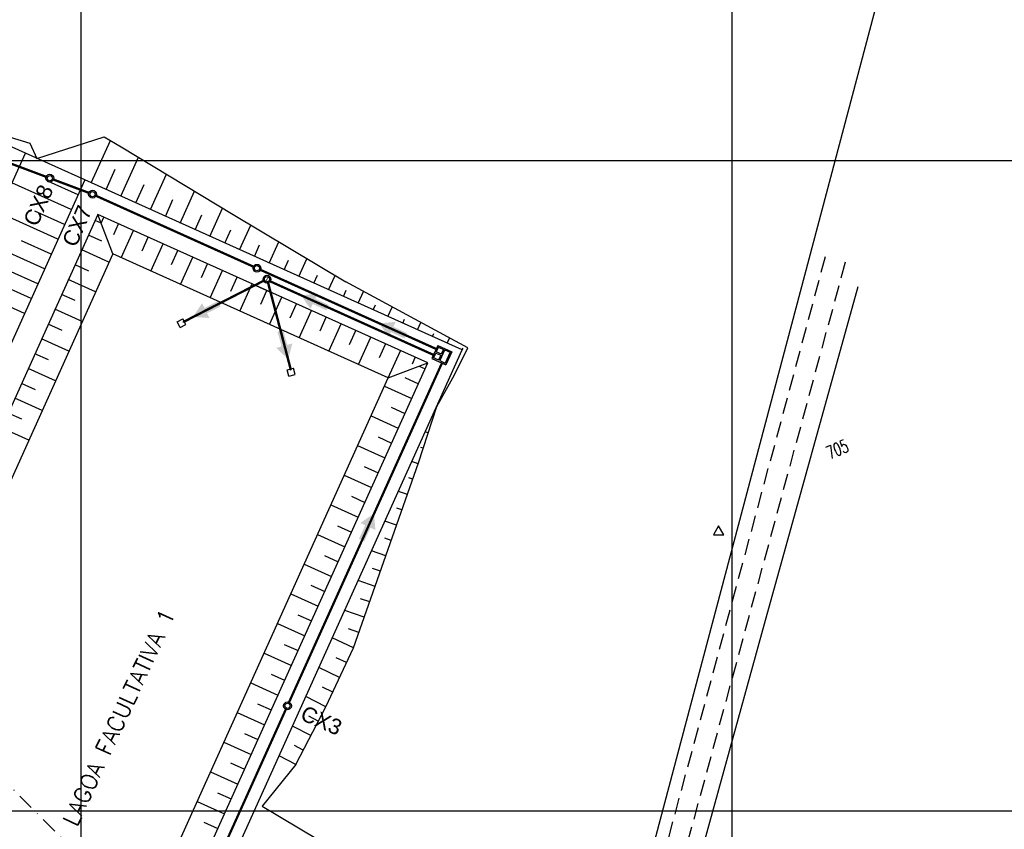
# Model space of a CAD drawing. Header units: millimetres. Extents: x 196436 to 199900, y 8705373 to 8708636.
# Tile 89 of 92: x 199491 to 199642, y 8707697 to 8707822. Entities that reach past the tile are written whole.
import ezdxf
from ezdxf.enums import TextEntityAlignment as Align

# ---------------------------------------------------------------- set-up
doc = ezdxf.new("R2010")
doc.units = ezdxf.units.MM
doc.header["$LTSCALE"] = 5
for name, pattern in [('CENTRO', [2, 1.25, -0.25, 0.25, -0.25]), ('CONTINUO', [0]), ('DASHDOT', [1, 0.5, -0.25, 0, -0.25]), ('DASHED', [0.75, 0.5, -0.25])]:
    doc.linetypes.add(name, pattern=pattern)
for name, color, linetype in [('AR-EIXOS', 9, 'DASHDOT'), ('AR-TUBULAÇÃO', 2, 'Continuous'), ('CAIXA', 7, 'Continuous'), ('CERCA', 3, 'CERCA_LINE'), ('ESTRADA_BARRO', 9, 'DASHED'), ('LAGOA', 3, 'Continuous'), ('LAGOAS', 6, 'Continuous'), ('LINHA_TRANS', 4, 'DASHDOT'), ('MALHA', 9, 'Continuous'), ('OFFSET', 7, 'Continuous'), ('REDE', 22, 'Continuous'), ('TER-BERMA', 4, 'Continuous'), ('TER-OFFSET', 3, 'Continuous'), ('TER-OFFSET-LINHA', 7, 'Continuous'), ('TEXTO$CURVA', 2, 'Continuous'), ('TXT_COORD', 3, 'Continuous')]:
    doc.layers.add(name, color=color, linetype=linetype)
doc.layers.add('TEXTO3', color=4, linetype='Continuous', lineweight=18)
doc.styles.add('GEOSIS', font='ROMANS.SHX')
doc.styles.add('NARROW', font='ARIALN.TTF')
doc.styles.add('ROMANS', font='romans.shx', dxfattribs={"width": 0.85})
doc.linetypes.add('CERCA_LINE', pattern='A,0.5,-0.2,["X",Standard,S=0.1,R=0,X=-0.1,Y=-0.05],-0.25', length=0.95)

# ---------------------------------------------------------------- blocks, each defined once
blk = doc.blocks.new('A$C0C100BE6')
blk.add_hatch(color=7).paths.add_polyline_path([(0.772, 0.604), (0.956, 0.808), (1.217, 0), (0.387, 0.178), (0.571, 0.381), (0, 0.898), (0.201, 1.12)])
blk = doc.blocks.new('A$C62E05889')
for p, q in [((11.34, 9.91), (10.56, 9.28)), ((10.81, 8.97), (10.56, 9.28)), ((11.97, 9.13), (11.19, 8.5)), ((11.97, 9.13), (11.34, 9.91)), ((11.19, 8.5), (10.94, 8.82)), ((10.81, -9.05), (10.56, -9.36)), ((11.19, -8.58), (10.94, -8.89)), ((11.97, -9.2), (11.19, -8.58)), ((11.34, -9.99), (10.56, -9.36)), ((11.97, -9.2), (11.34, -9.99))]:
    blk.add_line(p, q)
at = {"color": 9}
blk.add_line((1.34, -1.2), (1.34, 1.13), dxfattribs=at)
at = {"color": 3}
for radius in [0.6, 0.6, 0.4, 0.4]:
    blk.add_circle((-0.26, -0.04), radius, dxfattribs=at)
at = {"layer": 'AR-EIXOS', "color": 9, "linetype": 'CENTRO', "lineweight": 20, "ltscale": 0.005}
for p, q in [((0.04, 0.22), (10.97, 8.97)), ((0.04, -0.3), (10.97, -9.05))]:
    blk.add_line(p, q, dxfattribs=at)
at = {"layer": 'AR-EIXOS', "color": 9, "linetype": 'DASHDOT', "lineweight": 20, "ltscale": 0.005}
blk.add_lwpolyline([(-0.66, -0.04), (0.14, -0.04)], dxfattribs=at)
blk.add_lwpolyline([(-0.66, -0.04), (0.14, -0.04)], dxfattribs=at)
at = {"layer": 'AR-TUBULAÇÃO', "color": 7}
for p, q in [((-0.03, 0.29), (10.91, 9.05)), ((0.1, 0.14), (11.03, 8.89)), ((11.03, 8.89), (10.91, 9.05)), ((-0.03, -0.36), (10.91, -9.13)), ((0.1, -0.21), (11.03, -8.97)), ((11.03, -8.97), (10.91, -9.13))]:
    blk.add_line(p, q, dxfattribs=at)

msp = doc.modelspace()

# ---------------------------------------------------------------- linework, layer by layer
at = {"color": 7}
for p, q in [((199554.84, 8707771.565, 1), (199553.936, 8707769.559, 1)), ((199554.94, 8707771.3, 1), (199554.611, 8707770.571, 1)), ((199555.387, 8707770.222, 1), (199554.611, 8707770.571, 1)), ((199554.84, 8707771.565, 1), (199556.983, 8707770.601, 1)), ((199554.94, 8707771.3, 1), (199555.715, 8707770.952, 1)), ((199555.448, 8707770.359, 1), (199555.653, 8707770.815, 1)), ((199555.517, 8707770.328, 1), (199555.722, 8707770.784, 1)), ((199555.748, 8707770.805, 1), (199555.518, 8707770.295, 1)), ((199555.536, 8707770.286, 1), (199555.766, 8707770.797, 1)), ((199555.767, 8707770.764, 1), (199555.562, 8707770.308, 1)), ((199555.836, 8707770.733, 1), (199555.631, 8707770.277, 1)), ((199555.715, 8707770.952, 1), (199555.653, 8707770.815, 1)), ((199555.653, 8707770.815, 1), (199555.722, 8707770.784, 1)), ((199555.742, 8707770.83, 1), (199555.722, 8707770.784, 1)), ((199555.742, 8707770.83, 1), (199555.788, 8707770.809, 1)), ((199555.748, 8707770.805, 1), (199555.766, 8707770.797, 1)), ((199555.788, 8707770.809, 1), (199555.767, 8707770.764, 1)), ((199555.767, 8707770.764, 1), (199555.836, 8707770.733, 1)), ((199555.897, 8707770.87, 1), (199555.836, 8707770.733, 1)), ((199555.897, 8707770.87, 1), (199556.718, 8707770.5, 1)), ((199556.718, 8707770.5, 1), (199555.979, 8707768.859, 1)), ((199556.983, 8707770.601, 1), (199556.079, 8707768.595, 1)), ((199553.936, 8707769.559, 1), (199556.079, 8707768.595, 1)), ((199554.529, 8707770.389, 1), (199554.2, 8707769.659, 1)), ((199554.976, 8707769.31, 1), (199554.2, 8707769.659, 1)), ((199554.529, 8707770.389, 1), (199555.305, 8707770.04, 1)), ((199555.038, 8707769.447, 1), (199554.976, 8707769.31, 1)), ((199555.038, 8707769.447, 1), (199555.243, 8707769.903, 1)), ((199555.243, 8707769.903, 1), (199555.038, 8707769.447, 1)), ((199555.038, 8707769.447, 1), (199555.12, 8707769.41, 1)), ((199555.086, 8707769.371, 1), (199555.106, 8707769.416, 1)), ((199555.086, 8707769.371, 1), (199555.131, 8707769.35, 1)), ((199555.106, 8707769.416, 1), (199555.311, 8707769.872, 1)), ((199555.337, 8707769.893, 1), (199555.108, 8707769.383, 1)), ((199555.108, 8707769.383, 1), (199555.126, 8707769.375, 1)), ((199555.126, 8707769.375, 1), (199555.356, 8707769.885, 1)), ((199555.131, 8707769.35, 1), (199555.152, 8707769.396, 1)), ((199555.357, 8707769.852, 1), (199555.152, 8707769.396, 1)), ((199555.152, 8707769.396, 1), (199555.22, 8707769.365, 1)), ((199555.22, 8707769.365, 1), (199555.159, 8707769.228, 1)), ((199555.159, 8707769.228, 1), (199555.979, 8707768.859, 1)), ((199555.425, 8707769.821, 1), (199555.22, 8707769.365, 1)), ((199555.305, 8707770.04, 1), (199555.243, 8707769.903, 1)), ((199555.243, 8707769.903, 1), (199555.325, 8707769.866, 1)), ((199555.332, 8707769.918, 1), (199555.311, 8707769.872, 1)), ((199555.332, 8707769.918, 1), (199555.378, 8707769.897, 1)), ((199555.337, 8707769.893, 1), (199555.356, 8707769.885, 1)), ((199555.378, 8707769.897, 1), (199555.357, 8707769.852, 1)), ((199555.357, 8707769.852, 1), (199555.425, 8707769.821, 1)), ((199555.448, 8707770.359, 1), (199555.387, 8707770.222, 1)), ((199555.631, 8707770.277, 1), (199555.425, 8707769.821, 1)), ((199555.448, 8707770.359, 1), (199555.517, 8707770.328, 1)), ((199555.496, 8707770.283, 1), (199555.517, 8707770.328, 1)), ((199555.496, 8707770.283, 1), (199555.542, 8707770.262, 1)), ((199555.518, 8707770.295, 1), (199555.536, 8707770.286, 1)), ((199555.542, 8707770.262, 1), (199555.562, 8707770.308, 1)), ((199555.562, 8707770.308, 1), (199555.631, 8707770.277, 1))]:
    msp.add_line(p, q, dxfattribs=at)
for centre, radius in [((199495.237, 8707797.268, 34.681), 0.6), ((199495.237, 8707797.268, 34.681), 0.4), ((199501.804, 8707794.802, 34.681), 0.6), ((199501.804, 8707794.802, 34.681), 0.4), ((199527.059, 8707783.424, 34.681), 0.6), ((199527.059, 8707783.424, 34.681), 0.4), ((199531.743, 8707716.163), 0.6), ((199531.743, 8707716.163), 0.4)]:
    msp.add_circle(centre, radius, dxfattribs=at)
at = {"layer": 'CERCA', "color": 7, "ltscale": 2}
msp.add_line((199556.52, 8707575.905), (199629.982, 8707853.205), dxfattribs=at)
at = {"layer": 'CERCA', "color": 7}
msp.add_lwpolyline([(199558.261, 8707543.747), (199569.282, 8707592.602), (199578.448, 8707632.257), (199605.013, 8707728.74), (199619.444, 8707780.595)], dxfattribs=at)
at = {"layer": 'ESTRADA_BARRO', "color": 7}
for points in [[(199587.381, 8707685.05), (199614.62, 8707785.995)], [(199590.277, 8707684.268), (199617.698, 8707785.212)]]:
    msp.add_lwpolyline(points, dxfattribs=at)
at = {"layer": 'LAGOA', "color": 7, "elevation": 1}
for points in [[(199500.597, 8707796.992), (199439.555, 8707661.509), (199497.541, 8707635.383), (199558.583, 8707770.866)], [(199502.601, 8707791.702), (199444.845, 8707663.512), (199495.537, 8707640.673), (199553.293, 8707768.862)], [(199504.905, 8707785.619), (199450.928, 8707665.817), (199493.233, 8707646.756), (199547.21, 8707766.558)]]:
    msp.add_lwpolyline(points, close=True, dxfattribs=at)
at = {"layer": 'LINHA_TRANS', "color": 7}
msp.add_lwpolyline([(199281.954, 8707911.943), (199615.687, 8707576.643), (199615.687, 8707576.643)], dxfattribs=at)
at = {"layer": 'MALHA', "color": 7}
for p, q in [((199500, 8708300), (199500, 8706900)), ((199500, 8708300), (199500, 8706900)), ((199600, 8708300), (199600, 8706900)), ((199600, 8708300), (199600, 8706900)), ((199000, 8707800), (199900, 8707800)), ((199000, 8707700), (199900, 8707700)), ((199000, 8707700), (199900, 8707700))]:
    msp.add_line(p, q, dxfattribs=at)
at = {"layer": 'OFFSET', "color": 7, "linetype": 'CONTINUO', "flags": 128}
for points in [[(199555.144, 8707762.983), (199557.388, 8707767.018)], [(199554.672, 8707762.184), (199555.144, 8707762.983)], [(199533.007, 8707707.149), (199530.471, 8707708.472)]]:
    msp.add_lwpolyline(points, dxfattribs=at)
at = {"layer": 'REDE', "color": 7, "const_width": 0.35}
for points, elevation in [([(199494.676, 8707797.479), (199489.232, 8707799.523)], 34.681), ([(199501.242, 8707795.013), (199495.799, 8707797.057)], 34.681), ([(199526.512, 8707783.67), (199502.351, 8707794.556)], 34.681), ([(199554.593, 8707771.018), (199527.606, 8707783.177)], 34.681), ([(199554.182, 8707770.106), (199529.098, 8707781.408)], 1)]:
    msp.add_lwpolyline(points, dxfattribs=dict(at, elevation=elevation))
for points in [[(199531.907, 8707716.528), (199555.486, 8707768.862)], [(199507.671, 8707662.736), (199531.579, 8707715.799)]]:
    msp.add_lwpolyline(points, dxfattribs=at)
at = {"layer": 'TER-BERMA', "color": 7, "elevation": 1}
for points in [[(199433.494, 8707827.226), (199372.451, 8707691.742), (199430.437, 8707665.617), (199491.48, 8707801.1)], [(199502.601, 8707791.702), (199444.845, 8707663.512), (199495.537, 8707640.673), (199553.293, 8707768.862)]]:
    msp.add_lwpolyline(points, close=True, dxfattribs=at)
at = {"layer": 'TER-BERMA', "color": 7}
msp.add_lwpolyline([(199500.597, 8707796.992), (199439.555, 8707661.509), (199497.541, 8707635.383), (199558.583, 8707770.866)], close=True, dxfattribs=at)
at = {"layer": 'TER-OFFSET', "color": 7}
for p, q in [((199504.905, 8707785.619, 1), (199502.601, 8707791.702, 1)), ((199547.21, 8707766.558, 1), (199553.293, 8707768.862, 1))]:
    msp.add_line(p, q, dxfattribs=at)
for points in [[(199479.993, 8707806.276), (199485.432, 8707804.718), (199492.189, 8707802.674), (199493.226, 8707800.314)], [(199493.226, 8707800.314), (199503.59, 8707803.634), (199506.189, 8707802.099), (199523.427, 8707791.672), (199540.695, 8707781.312)], [(199554.672, 8707762.184), (199555.144, 8707762.983), (199557.388, 8707767.018), (199559.432, 8707771.188), (199540.695, 8707781.312)], [(199551.858, 8707753.495), (199554.672, 8707762.184)], [(199548.54, 8707744.022), (199551.858, 8707753.495)], [(199545.223, 8707734.549), (199548.54, 8707744.022)], [(199541.905, 8707725.075), (199545.223, 8707734.549)], [(199537.642, 8707716.028), (199541.905, 8707725.075)], [(199533.007, 8707707.149), (199537.642, 8707716.028)]]:
    msp.add_lwpolyline(points, dxfattribs=at)
at = {"layer": 'TER-OFFSET', "color": 7, "elevation": 1}
msp.add_lwpolyline([(199504.905, 8707785.619), (199450.928, 8707665.817), (199493.233, 8707646.756), (199547.21, 8707766.558)], close=True, dxfattribs=at)
at = {"layer": 'TER-OFFSET', "color": 7}
msp.add_lwpolyline([(199533.007, 8707707.149), (199527.855, 8707700.718), (199539.266, 8707693.91), (199545.963, 8707692.221), (199565.625, 8707687.173), (199569.6, 8707686.094, -0.4674319), (199572.806, 8707679.124), (199568.173, 8707669.368)], format="xyb", dxfattribs=at)
at = {"layer": 'TER-OFFSET-LINHA', "color": 7}
for p, q in [((199503.102, 8707790.38, 1), (199502.19, 8707790.79, 1)), ((199503.102, 8707790.38, 1), (199503.513, 8707791.291, 1)), ((199505.056, 8707788.631, 1), (199505.792, 8707790.264, 1)), ((199506.182, 8707785.043, 1), (199508.071, 8707789.237, 1)), ((199503.24, 8707787.575, 1), (199501.163, 8707788.511, 1)), ((199509.41, 8707786.124, 1), (199510.351, 8707788.21, 1)), ((199510.74, 8707782.99, 1), (199512.63, 8707787.183, 1)), ((199504.33, 8707784.342, 1), (199500.136, 8707786.232, 1)), ((199513.947, 8707784.02, 1), (199514.909, 8707786.157, 1)), ((199515.299, 8707780.936, 1), (199517.189, 8707785.13, 1)), ((199518.528, 8707782.016, 1), (199519.468, 8707784.103, 1)), ((199501.252, 8707782.987, 1), (199499.109, 8707783.952, 1)), ((199519.858, 8707778.882, 1), (199521.747, 8707783.076, 1)), ((199502.276, 8707779.783, 1), (199498.082, 8707781.673, 1)), ((199523.064, 8707779.912, 1), (199524.027, 8707782.049, 1)), ((199524.416, 8707776.828, 1), (199526.306, 8707781.022, 1)), ((199527.645, 8707777.908, 1), (199528.585, 8707779.995, 1)), ((199499.132, 8707778.458, 1), (199497.055, 8707779.394, 1)), ((199528.975, 8707774.774, 1), (199530.865, 8707778.968, 1)), ((199500.222, 8707775.225, 1), (199496.028, 8707777.114, 1)), ((199532.181, 8707775.804, 1), (199533.144, 8707777.941, 1)), ((199533.534, 8707772.72, 1), (199535.423, 8707776.914, 1)), ((199536.762, 8707773.8, 1), (199537.703, 8707775.887, 1)), ((199551.745, 8707773.947), (199552.25, 8707775.068)), ((199497.144, 8707773.87, 1), (199495.001, 8707774.835, 1)), ((199538.092, 8707770.666, 1), (199539.982, 8707774.86, 1)), ((199541.299, 8707771.696, 1), (199542.261, 8707773.833, 1)), ((199498.168, 8707770.666, 1), (199493.974, 8707772.556, 1)), ((199542.651, 8707768.612, 1), (199544.541, 8707772.806, 1)), ((199554.025, 8707772.92), (199554.239, 8707773.395)), ((199556.304, 8707771.893), (199556.661, 8707772.685)), ((199545.88, 8707769.692, 1), (199546.82, 8707771.779, 1)), ((199547.21, 8707766.558, 1), (199549.099, 8707770.752, 1)), ((199558.583, 8707770.866), (199558.714, 8707771.157)), ((199495.025, 8707769.341, 1), (199492.947, 8707770.276, 1)), ((199550.942, 8707768.757, 1), (199551.379, 8707769.725, 1)), ((199496.114, 8707766.107, 1), (199491.92, 8707767.997, 1)), ((199551.971, 8707768.362, 1), (199552.882, 8707767.951, 1)), ((199549.778, 8707766.607, 1), (199551.855, 8707765.671, 1)), ((199493.036, 8707764.752, 1), (199490.894, 8707765.718, 1)), ((199546.635, 8707765.282, 1), (199550.829, 8707763.392, 1)), ((199494.061, 8707761.549, 1), (199489.867, 8707763.438, 1)), ((199547.659, 8707762.078, 1), (199549.802, 8707761.113, 1)), ((199490.917, 8707760.223, 1), (199488.84, 8707761.159, 1)), ((199544.581, 8707760.723, 1), (199548.775, 8707758.833, 1)), ((199492.007, 8707756.99, 1), (199487.813, 8707758.88, 1)), ((199545.67, 8707757.49, 1), (199547.748, 8707756.554, 1)), ((199542.527, 8707756.164, 1), (199546.721, 8707754.275, 1)), ((199543.551, 8707752.961, 1), (199545.694, 8707751.995, 1)), ((199540.473, 8707751.606, 1), (199544.667, 8707749.716, 1)), ((199541.563, 8707748.373, 1), (199543.64, 8707747.437, 1)), ((199538.419, 8707747.047, 1), (199542.613, 8707745.157, 1)), ((199539.443, 8707743.844, 1), (199541.586, 8707742.878, 1)), ((199536.365, 8707742.488, 1), (199540.559, 8707740.599, 1)), ((199537.455, 8707739.255, 1), (199539.532, 8707738.319, 1)), ((199534.311, 8707737.93, 1), (199538.505, 8707736.04, 1)), ((199535.335, 8707734.726, 1), (199537.478, 8707733.761, 1)), ((199532.257, 8707733.371, 1), (199536.451, 8707731.481, 1)), ((199533.347, 8707730.138, 1), (199535.424, 8707729.202, 1)), ((199530.203, 8707728.812, 1), (199534.397, 8707726.923, 1)), ((199531.227, 8707725.609, 1), (199533.37, 8707724.643, 1)), ((199528.149, 8707724.254, 1), (199532.343, 8707722.364, 1)), ((199529.239, 8707721.021, 1), (199531.316, 8707720.085, 1)), ((199526.095, 8707719.695, 1), (199530.289, 8707717.805, 1)), ((199527.119, 8707716.492, 1), (199529.262, 8707715.526, 1)), ((199524.041, 8707715.136, 1), (199528.235, 8707713.247, 1)), ((199525.131, 8707711.903, 1), (199527.208, 8707710.967, 1)), ((199521.987, 8707710.578, 1), (199526.181, 8707708.688, 1)), ((199523.012, 8707707.374, 1), (199525.154, 8707706.409, 1)), ((199519.934, 8707706.019, 1), (199524.128, 8707704.129, 1)), ((199521.023, 8707702.786, 1), (199523.101, 8707701.85, 1)), ((199517.88, 8707701.46, 1), (199522.074, 8707699.571, 1)), ((199518.904, 8707698.257, 1), (199521.047, 8707697.291, 1))]:
    msp.add_line(p, q, dxfattribs=at)
at = {"layer": 'TER-OFFSET-LINHA', "color": 7, "flags": 128}
for points in [[(199501.6, 8707796.54), (199504.543, 8707803.071)], [(199500.597, 8707796.992), (199491.48, 8707801.1)], [(199506.159, 8707794.486), (199508.86, 8707800.483)], [(199503.879, 8707795.513), (199505.293, 8707798.65)], [(199510.717, 8707792.432), (199513.17, 8707797.876)], [(199498.543, 8707792.434), (199489.426, 8707796.541)], [(199499.57, 8707794.713), (199495.011, 8707796.767)], [(199508.438, 8707793.459), (199509.727, 8707796.32)], [(199515.276, 8707790.379), (199517.48, 8707795.269)], [(199512.997, 8707791.405), (199514.161, 8707793.989)], [(199496.489, 8707787.875), (199487.372, 8707791.983)], [(199497.516, 8707790.154), (199492.958, 8707792.208)], [(199517.555, 8707789.352), (199518.595, 8707791.659)], [(199519.835, 8707788.325), (199521.789, 8707792.663)], [(199524.393, 8707786.271), (199526.103, 8707790.066)], [(199522.114, 8707787.298), (199523.029, 8707789.329)], [(199494.435, 8707783.316), (199485.318, 8707787.424)], [(199495.462, 8707785.596), (199490.904, 8707787.649)], [(199528.952, 8707784.217), (199530.42, 8707787.476)], [(199526.673, 8707785.244), (199527.467, 8707787.007)], [(199531.231, 8707783.19), (199531.905, 8707784.685)], [(199533.511, 8707782.163), (199534.738, 8707784.886)], [(199492.381, 8707778.758), (199483.264, 8707782.865)], [(199493.408, 8707781.037), (199488.85, 8707783.091)], [(199535.79, 8707781.136), (199536.343, 8707782.363)], [(199538.069, 8707780.109), (199539.055, 8707782.296)], [(199540.349, 8707779.082), (199540.79, 8707780.062)], [(199542.628, 8707778.055), (199543.43, 8707779.834)], [(199491.354, 8707776.478), (199486.796, 8707778.532)], [(199544.907, 8707777.028), (199545.264, 8707777.821)], [(199547.187, 8707776.001), (199547.84, 8707777.451)], [(199549.466, 8707774.974), (199549.737, 8707775.576)], [(199554.129, 8707760.506), (199554.036, 8707760.537)], [(199553.359, 8707758.128), (199552.91, 8707758.273)], [(199552.588, 8707755.75), (199552.232, 8707755.865)], [(199551.815, 8707753.372), (199550.853, 8707753.709)], [(199550.989, 8707751.013), (199550.405, 8707751.217)], [(199550.162, 8707748.653), (199548.791, 8707749.133)], [(199549.336, 8707746.294), (199548.548, 8707746.57)], [(199548.509, 8707743.934), (199546.73, 8707744.558)], [(199547.683, 8707741.575), (199546.691, 8707741.922)], [(199546.857, 8707739.215), (199544.668, 8707739.982)], [(199546.031, 8707736.856), (199544.834, 8707737.275)], [(199545.205, 8707734.496), (199542.607, 8707735.406)], [(199544.378, 8707732.137), (199542.977, 8707732.628)], [(199543.552, 8707729.777), (199540.545, 8707730.83)], [(199541.898, 8707725.059), (199538.637, 8707726.596)], [(199542.726, 8707727.418), (199541.12, 8707727.98)], [(199540.832, 8707722.798), (199539.221, 8707723.557)], [(199539.766, 8707720.536), (199536.583, 8707722.036)], [(199538.7, 8707718.275), (199537.128, 8707719.016)], [(199537.634, 8707716.014), (199534.586, 8707717.605)], [(199536.477, 8707713.797), (199535.017, 8707714.559)], [(199535.32, 8707711.581), (199532.529, 8707713.038)], [(199534.163, 8707709.365), (199532.832, 8707710.06)], [(199533.007, 8707707.149), (199530.471, 8707708.472)]]:
    msp.add_lwpolyline(points, dxfattribs=at)
at = {"layer": 'TXT_COORD', "color": 7}
msp.add_lwpolyline([(199597.982, 8707743.812), (199597.18, 8707742.422), (199598.785, 8707742.422)], close=True, dxfattribs=at)

# ---------------------------------------------------------------- block references
at = {"color": 7, "rotation": 245.9165114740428}
msp.add_blockref('A$C62E05889', (199528.528, 8707781.489, 1), dxfattribs=at)
at = {"layer": 'CAIXA', "color": 7, "zscale": 3}
for p, xscale, yscale, rotation in [((199535.241, 8707775.908, 34.681), -2.999999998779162, 2.999999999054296, 292.8835035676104), ((199520.746, 8707774.955, 68.362), -2.999999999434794, 2.999999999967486, 344.3301827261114), ((199547.245, 8707771.597, 68.362), -2.999999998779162, 2.999999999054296, 292.8835035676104), ((199528.781, 8707771.364, 68.362), 2.999999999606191, 2.999999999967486, 327.5028402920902), ((199541.671, 8707744.307, 33.681), -2.999999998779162, 2.999999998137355, 202.8835035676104)]:
    msp.add_blockref('A$C0C100BE6', p, dxfattribs=dict(at, xscale=xscale, yscale=yscale, rotation=rotation))

# ---------------------------------------------------------------- texts
at = {"layer": 'LAGOAS', "color": 7, "style": 'ROMANS'}
msp.add_text('LAGOA FACULTATIVA 1', height=2.5, rotation=65.09981, dxfattribs=at).set_placement((199507.669, 8707713.558, 1039), align=Align.BOTTOM_CENTER)
at = {"layer": 'TEXTO$CURVA', "color": 7, "style": 'GEOSIS', "width": 0.65}
msp.add_text('705', height=2, rotation=22.7365, dxfattribs=at).set_placement((199616.843, 8707754.131, 352.5), align=Align.BOTTOM_CENTER)
at = {"layer": 'TEXTO3', "color": 7, "style": 'NARROW', "width": 1.2}
for s, rotation, p in [('CX8', 66.49793, (199495.231, 8707792.336, 34.681)), ('CX7', 66.49793, (199501.182, 8707789.162, 1)), ('CX3', 336.49793, (199536.202, 8707712.161, 1))]:
    msp.add_text(s, height=2.4, rotation=rotation, dxfattribs=at).set_placement(p, align=Align.BOTTOM_CENTER)

doc.saveas('drawing.dxf')
